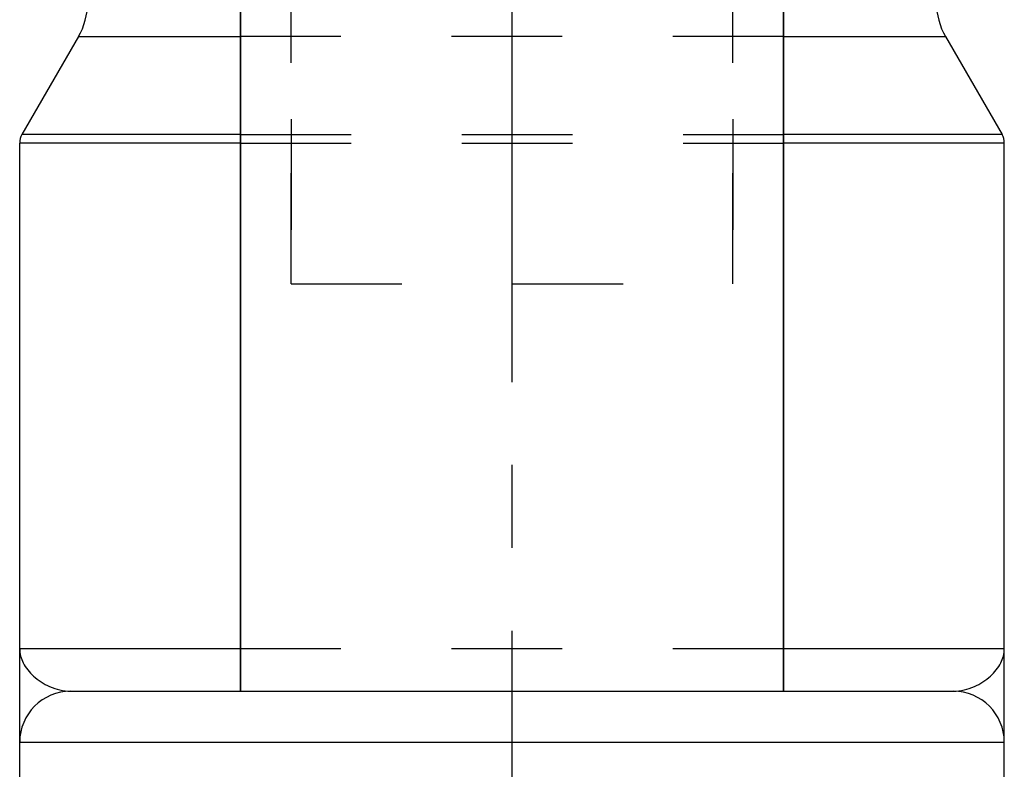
# Model space of a CAD drawing. Header units: millimetres. Extents: x 382 to 618, y 342 to 652.
# Tile 2 of 5: x 471 to 529, y 487 to 531. Entities that reach past the tile are written whole.
import ezdxf

# ---------------------------------------------------------------- set-up
doc = ezdxf.new("R2010")
doc.units = ezdxf.units.MM
doc.header["$LTSCALE"] = 65.185185
doc.linetypes.add('CENTER', pattern=[0.6, 0.375, -0.075, 0.075, -0.075])
doc.linetypes.add('HIDDEN', pattern=[0.2, 0.1, -0.1])
for name, color, linetype in [('ACHSEN_S', 7, 'CONTINUOUS'), ('FLAECHEN', 7, 'CONTINUOUS'), ('KOERPER', 7, 'CONTINUOUS'), ('KONST.EL_MIT_GEO', 7, 'CONTINUOUS')]:
    doc.layers.add(name, color=color, linetype=linetype)

msp = doc.modelspace()

# ---------------------------------------------------------------- linework, layer by layer
at = {"layer": 'ACHSEN_S', "color": 2, "linetype": 'CENTER'}
msp.add_line((500, 651.5), (500, 348.5), dxfattribs=at)
at = {"layer": 'FLAECHEN', "color": 8, "linetype": 'HIDDEN'}
for p, q in [((487, 629.5), (487, 515.5)), ((513, 629.5), (513, 515.5)), ((487, 515.5), (513, 515.5)), ((529, 470.809), (529, 488.5))]:
    msp.add_line(p, q, dxfattribs=at)
at = {"layer": 'FLAECHEN', "color": 7, "linetype": 'Continuous'}
for p, q in [((484, 628.5), (484, 491.5)), ((516, 628.5), (516, 491.5)), ((474.464, 530.072), (471.134, 524.304)), ((525.536, 530.072), (528.866, 524.304)), ((471, 470.809), (471, 523.804)), ((529, 488.5), (529, 523.804))]:
    msp.add_line(p, q, dxfattribs=at)
at = {"layer": 'KOERPER', "color": 7, "linetype": 'Continuous'}
for p, q in [((484, 491.5), (484, 628.5)), ((516, 491.5), (516, 628.5))]:
    msp.add_line(p, q, dxfattribs=at)
at = {"layer": 'KOERPER', "color": 8, "linetype": 'HIDDEN'}
msp.add_line((484, 491.5), (516, 491.5), dxfattribs=at)
at = {"layer": 'KONST.EL_MIT_GEO', "color": 8, "linetype": 'HIDDEN'}
for p, q in [((487, 515.5), (487, 629.5)), ((513, 515.5), (513, 629.5)), ((516, 530.072), (484, 530.072)), ((484, 524.304), (516, 524.304)), ((484, 523.804), (516, 523.804)), ((516, 494), (484, 494))]:
    msp.add_line(p, q, dxfattribs=at)
at = {"layer": 'KONST.EL_MIT_GEO', "color": 7, "linetype": 'Continuous'}
for p, q in [((474.464, 530.072), (471.134, 524.304)), ((474.464, 530.072), (484, 530.072)), ((516, 530.072), (525.536, 530.072)), ((525.536, 530.072), (528.866, 524.304)), ((484, 523.804), (471, 523.804)), ((484, 524.304), (471.134, 524.304)), ((528.866, 524.304), (516, 524.304)), ((529, 523.804), (516, 523.804)), ((471, 470.809), (471, 494)), ((484, 494), (471, 494)), ((529, 494), (516, 494)), ((529, 470.809), (529, 494)), ((474, 491.5), (526, 491.5)), ((471, 488.5), (529, 488.5))]:
    msp.add_line(p, q, dxfattribs=at)
for centre, radius, start, end in [((471, 532.072), 4, 330, 360), ((529, 532.072), 4, 180, 210), ((472, 523.804), 1, 150, 180), ((528, 523.804), 1, 0, 30), ((474, 488.5), 3, 90, 180), ((526, 488.5), 3, 0, 90)]:
    msp.add_arc(centre, radius, start, end, dxfattribs=at)
for points, knots in [([(471, 494), (471, 493.714), (471.165, 493.097), (471.812, 492.318), (472.773, 491.704), (473.577, 491.5), (474, 491.5)], [0, 0, 0, 0, 0.202356, 0.432902, 0.700928, 1, 1, 1, 1]), ([(526, 491.5), (526.423, 491.5), (527.227, 491.704), (528.188, 492.318), (528.835, 493.097), (529, 493.714), (529, 494)], [0, 0, 0, 0, 0.299072, 0.567097, 0.797644, 1, 1, 1, 1])]:
    msp.add_open_spline(points, degree=3, knots=knots, dxfattribs=at)

doc.saveas('drawing.dxf')
